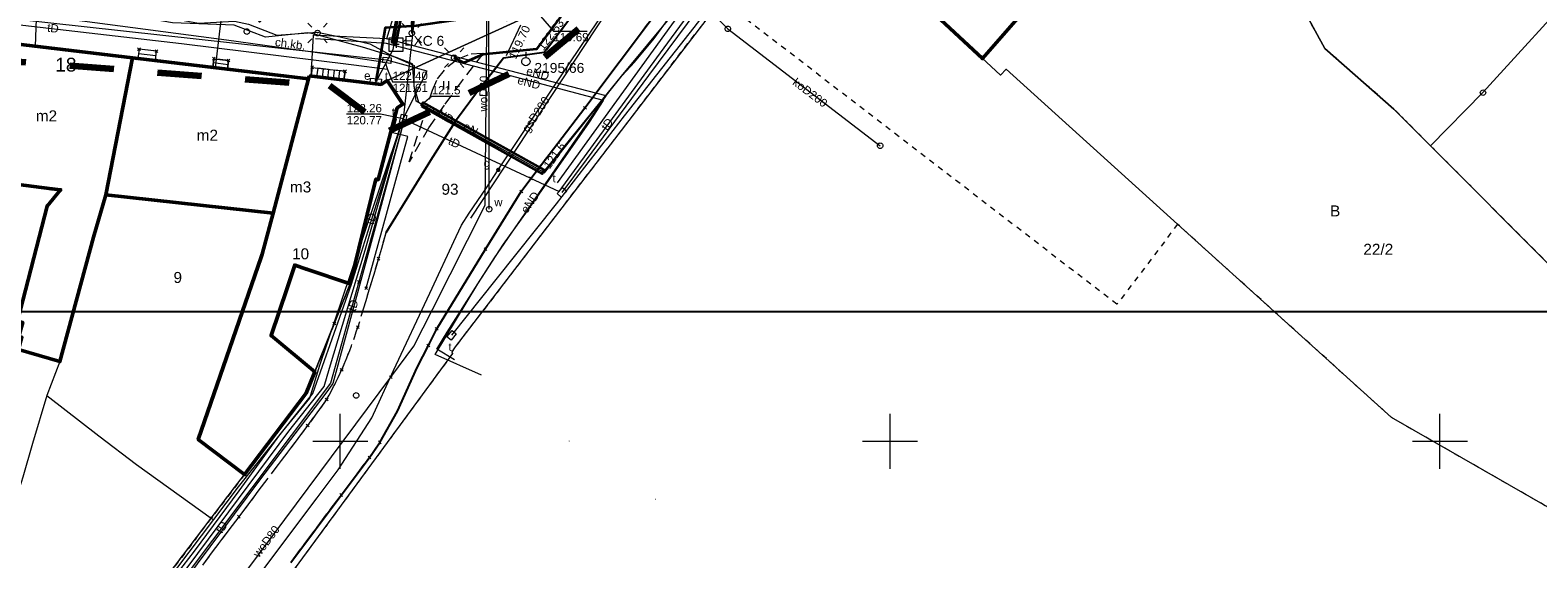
# Model space of a CAD drawing. Extents: x 6472695 to 6473494, y 5822279 to 5823456.
# Tile 9 of 51: x 6472872 to 6473009, y 5822539 to 5822587. Entities that reach past the tile are written whole.
import ezdxf
from ezdxf.enums import TextEntityAlignment as Align

# ---------------------------------------------------------------- set-up
doc = ezdxf.new("R2010")
doc.units = 0
for name, pattern in [('PRZER1-1', [1, 0.5, -0.5]), ('PRZER2-1', [1.5, 1, -0.5]), ('PRZER3-1', [2, 1.5, -0.5])]:
    doc.linetypes.add(name, pattern=pattern)
doc.layers.get('0').update_dxf_attribs({"linetype": 'CONTINUOUS'})
for name, color, linetype, lineweight in [('EGBO', 7, 'CONTINUOUS', 18), ('EGBS', 7, 'CONTINUOUS', 18), ('EGBU', 7, 'CONTINUOUS', 50), ('EGBU_O', 7, 'CONTINUOUS', 50), ('EGDE', 7, 'CONTINUOUS', 18), ('EGDE_O', 7, 'CONTINUOUS', 18), ('EGPG', 7, 'CONTINUOUS', 18), ('GEPADR_O', 7, 'CONTINUOUS', 18), ('GSPPPK', 7, 'CONTINUOUS', 18), ('GSPPPK_O', 7, 'CONTINUOUS', 18), ('GSPPRB', 7, 'CONTINUOUS', 18), ('GUPPRZ_O', 7, 'CONTINUOUS', 18), ('OSSP', 7, 'CONTINUOUS', 18), ('OSSP_O', 7, 'CONTINUOUS', 18), ('OTKC', 7, 'CONTINUOUS', 18), ('OTKC_O', 7, 'CONTINUOUS', 18), ('OTKJ', 7, 'CONTINUOUS', 18), ('OTKK', 7, 'CONTINUOUS', 25), ('OTRS', 7, 'CONTINUOUS', 13), ('OTRS_O', 7, 'CONTINUOUS', 13), ('OTZT', 7, 'CONTINUOUS', 18), ('Ramka sekcyjna', 7, 'CONTINUOUS', 18), ('SUEO', 7, 'CONTINUOUS', 18), ('SULO', 7, 'CONTINUOUS', 35), ('SUPW', 7, 'CONTINUOUS', 18), ('SUPW_O', 7, 'CONTINUOUS', 18)]:
    doc.layers.add(name, color=color, linetype=linetype, lineweight=lineweight)
for name, color, linetype, lineweight, true_color in [('EGUG', 7, 'CONTINUOUS', 18, 0x008000), ('EGUG_O', 7, 'CONTINUOUS', 18, 0x008000), ('SUEP', 1, 'CONTINUOUS', 18, 0xff0000), ('SUEP_O', 1, 'CONTINUOUS', 18, 0xff0000), ('SUES', 1, 'CONTINUOUS', 18, 0xff0000), ('SUES_O', 1, 'CONTINUOUS', 18, 0xff0000), ('SUGP', 7, 'CONTINUOUS', 18, 0xbfbf00), ('SUGP_O', 7, 'CONTINUOUS', 18, 0xbfbf00), ('SUGU', 7, 'CONTINUOUS', 18, 0xbfbf00), ('SUGU_O', 7, 'CONTINUOUS', 18, 0xbfbf00), ('SUKP', 7, 'CONTINUOUS', 18, 0x803300), ('SUKP_O', 7, 'CONTINUOUS', 18, 0x803300), ('SUTP', 7, 'CONTINUOUS', 18, 0xff9100), ('SUTP_O', 7, 'CONTINUOUS', 18, 0xff9100), ('SUWP', 5, 'CONTINUOUS', 18, 0x0000ff), ('SUWP_O', 5, 'CONTINUOUS', 18, 0x0000ff)]:
    doc.layers.add(name, color=color, linetype=linetype, lineweight=lineweight, true_color=true_color)
doc.styles.add('Arial', font='Arial')

# ---------------------------------------------------------------- blocks, each defined once
blk = doc.blocks.new('D_GSPPRB0')
at = {"color": 0, "lineweight": 18}
for points in [[(-0.12726, -0.12726), (0.12726, 0.12726)], [(-0.12726, 0.12726), (0.12726, -0.12726)]]:
    blk.add_lwpolyline(points, dxfattribs=at)
blk = doc.blocks.new('D_GEPPGD1_2')
blk.add_hatch(color=0).paths.add_polyline_path([(0, -0.045), (0.013906, -0.042798), (0.02645, -0.036406), (0.036406, -0.02645), (0.042798, -0.013906), (0.045, 0), (0.042798, 0.013906), (0.036406, 0.02645), (0.02645, 0.036406), (0.013906, 0.042798), (0, 0.045), (-0.013906, 0.042798), (-0.02645, 0.036406), (-0.036406, 0.02645), (-0.042798, 0.013906), (-0.045, 0), (-0.042798, -0.013906), (-0.036406, -0.02645), (-0.02645, -0.036406), (-0.013906, -0.042798)])
blk = doc.blocks.new('D_GUPIWZ1_3')
at = {"color": 0}
blk.add_lwpolyline([(0.375, -0.25), (-0.375, -0.25), (-0.375, 0.25), (0.375, 0.25)], close=True, dxfattribs=at)
blk = doc.blocks.new('D_GUPIWZ1_1')
at = {"color": 0}
blk.add_lwpolyline([(0, 0.25), (0.064705, 0.241481), (0.125, 0.216506), (0.176777, 0.176777), (0.216506, 0.125), (0.241481, 0.064705), (0.25, 0), (0.241481, -0.064705), (0.216506, -0.125), (0.176777, -0.176777), (0.125, -0.216506), (0.064705, -0.241481), (0, -0.25), (-0.064705, -0.241481), (-0.125, -0.216506), (-0.176777, -0.176777), (-0.216506, -0.125), (-0.241481, -0.064705), (-0.25, 0), (-0.241481, 0.064705), (-0.216506, 0.125), (-0.176777, 0.176777), (-0.125, 0.216506), (-0.064705, 0.241481)], close=True, dxfattribs=at)
blk = doc.blocks.new('D_GUPESE1')
at = {"color": 0}
blk.add_lwpolyline([(-0.5, -0.25), (-0.5, 0.25), (0.5, 0.25), (0.5, -0.25)], close=True, dxfattribs=at)
blk = doc.blocks.new('D_GSPSSP1')
at = {"color": 0}
blk.add_lwpolyline([(0.625, 0.625), (0.625, -0.625), (-0.625, -0.625), (-0.625, 0.625)], close=True, dxfattribs=at)
for points in [[(0.3, 0), (-0.3, 0)], [(0, 0.3), (0, -0.3)]]:
    blk.add_lwpolyline(points, dxfattribs=at)
blk = doc.blocks.new('D_GEPPGD1_1')
at = {"color": 0}
blk.add_lwpolyline([(0, 0.25), (0.077254, 0.237764), (0.146946, 0.202254), (0.202254, 0.146946), (0.237764, 0.077254), (0.25, 0), (0.237764, -0.077254), (0.202254, -0.146946), (0.146946, -0.202254), (0.077254, -0.237764), (0, -0.25), (-0.077254, -0.237764), (-0.146946, -0.202254), (-0.202254, -0.146946), (-0.237764, -0.077254), (-0.25, 0), (-0.237764, 0.077254), (-0.202254, 0.146946), (-0.146946, 0.202254), (-0.077254, 0.237764)], close=True, dxfattribs=at)
blk = doc.blocks.new('D_GSPPPK1')
at = {"color": 0}
blk.add_lwpolyline([(0, 0.375), (0.115881, 0.356646), (0.220419, 0.303381), (0.303381, 0.220419), (0.356646, 0.115881), (0.375, 0), (0.356646, -0.115881), (0.303381, -0.220419), (0.220419, -0.303381), (0.115881, -0.356646), (0, -0.375), (-0.115881, -0.356646), (-0.220419, -0.303381), (-0.303381, -0.220419), (-0.356646, -0.115881), (-0.375, 0), (-0.356646, 0.115881), (-0.303381, 0.220419), (-0.220419, 0.303381), (-0.115881, 0.356646)], close=True, dxfattribs=at)
blk.add_lwpolyline([(0, 0.875), (0, 0.375)], dxfattribs=at)
blk = doc.blocks.new('D_GUPGUT1')
blk.add_hatch(color=0).paths.add_polyline_path([(-0.2, 0), (-0.193185, -0.051764), (-0.173205, -0.1), (-0.141421, -0.141421), (-0.1, -0.173205), (-0.051764, -0.193185), (0, -0.2), (0.051764, -0.193185), (0.1, -0.173205), (0.141421, -0.141421), (0.173205, -0.1), (0.193185, -0.051764), (0.2, 0), (0.193185, 0.051764), (0.173205, 0.1), (0.141421, 0.141421), (0.1, 0.173205), (0.051764, 0.193185), (0, 0.2), (-0.051764, 0.193185), (-0.1, 0.173205), (-0.141421, 0.141421), (-0.173205, 0.1), (-0.193185, 0.051764)])
blk = doc.blocks.new('D_GSPWPS1')
blk.add_hatch(color=0).paths.add_polyline_path([(-0.045, 0), (-0.043467, -0.011647), (-0.038971, -0.0225), (-0.03182, -0.03182), (-0.0225, -0.038971), (-0.011647, -0.043467), (0, -0.045), (0.011647, -0.043467), (0.0225, -0.038971), (0.03182, -0.03182), (0.038971, -0.0225), (0.043467, -0.011647), (0.045, 0), (0.043467, 0.011647), (0.038971, 0.0225), (0.03182, 0.03182), (0.0225, 0.038971), (0.011647, 0.043467), (0, 0.045), (-0.011647, 0.043467), (-0.0225, 0.038971), (-0.03182, 0.03182), (-0.038971, 0.0225), (-0.043467, 0.011647)])
blk = doc.blocks.new('D_GUPELA2')
blk.add_hatch(color=0).paths.add_polyline_path([(-0.001087, 0.044987), (0.011881, 0.043403), (0.021281, 0.03965), (0.030065, 0.033482), (0.038133, 0.023893), (0.043117, 0.012881), (0.044986, 0.001113), (0.044323, -0.007777), (0.040557, -0.019497), (0.033417, -0.030138), (0.024849, -0.037517), (0.013788, -0.042836), (0.002013, -0.044955), (-0.00982, -0.043916), (-0.020466, -0.040077), (-0.029541, -0.033946), (-0.036867, -0.025804), (-0.04187, -0.01649), (-0.04461, -0.005909), (-0.044532, 0.006476), (-0.041285, 0.017903), (-0.034764, 0.028574), (-0.024479, 0.03776), (-0.013449, 0.042943)])
at = {"color": 0}
for points in [[(-0.883883, 0.883883), (-0.53033, 0.53033)], [(0.883883, 0.883883), (0.53033, 0.53033)], [(-0.883883, -0.883883), (-0.53033, -0.53033)], [(0.883883, -0.883883), (0.53033, -0.53033)]]:
    blk.add_lwpolyline(points, dxfattribs=at)
blk = doc.blocks.new('D_GUPELA1')
at = {"color": 0}
blk.add_lwpolyline([(0, 0.25), (0.064705, 0.241481), (0.125, 0.216506), (0.176777, 0.176777), (0.216506, 0.125), (0.241481, 0.064705), (0.25, 0), (0.241481, -0.064705), (0.216506, -0.125), (0.176777, -0.176777), (0.125, -0.216506), (0.064705, -0.241481), (0, -0.25), (-0.064705, -0.241481), (-0.125, -0.216506), (-0.176777, -0.176777), (-0.216506, -0.125), (-0.241481, -0.064705), (-0.25, 0), (-0.241481, 0.064705), (-0.216506, 0.125), (-0.176777, 0.176777), (-0.125, 0.216506), (-0.064705, 0.241481)], close=True, dxfattribs=at)
blk = doc.blocks.new('D_GEPIPP1')
at = {"color": 0}
blk.add_lwpolyline([(0, 0.25), (0.064705, 0.241481), (0.125, 0.216506), (0.176777, 0.176777), (0.216506, 0.125), (0.241481, 0.064705), (0.25, 0), (0.241481, -0.064705), (0.216506, -0.125), (0.176777, -0.176777), (0.125, -0.216506), (0.064705, -0.241481), (0, -0.25), (-0.064705, -0.241481), (-0.125, -0.216506), (-0.176777, -0.176777), (-0.216506, -0.125), (-0.241481, -0.064705), (-0.25, 0), (-0.241481, 0.064705), (-0.216506, 0.125), (-0.176777, 0.176777), (-0.125, 0.216506), (-0.064705, 0.241481)], close=True, dxfattribs=at)
blk = doc.blocks.new('D_GSSUTR1')
at = {"color": 0}
for points in [[(-0.25666, 0.36165), (-0.25666, -0.38835)], [(0.24334, -0.38835), (0.24334, 0.36165)]]:
    blk.add_lwpolyline(points, dxfattribs=at)

msp = doc.modelspace()

# ---------------------------------------------------------------- linework, layer by layer
at = {"color": 255}
msp.add_lwpolyline([(6472822.06, 5822771.79), (6473122.06, 5822771.79), (6473122.06, 5822561.79), (6472822.06, 5822561.79)], close=True, dxfattribs=at)
at = {"linetype": 'PRZER1-1', "lineweight": 211, "ltscale": 8, "elevation": 10.04}
msp.add_lwpolyline([(6472867.43, 5822584.77), (6472899.01, 5822582.35), (6472904.49, 5822578.25), (6472918.6, 5822584.95), (6472931.95, 5822596.05), (6472961.42, 5822608.31), (6472985.73, 5822620.31), (6472990.01, 5822623.14), (6472991.05, 5822621.84), (6473001.37, 5822628.82), (6473000.68, 5822630.2), (6473029.76, 5822649.44)], dxfattribs=at)
at = {"layer": 'EGBS', "linetype": 'Continuous', "lineweight": 18, "elevation": 10.18}
for points in [[(6472883.19, 5822584.62), (6472883.29, 5822585.47), (6472881.7, 5822585.66), (6472881.59, 5822584.81)], [(6472888.5, 5822584.79), (6472889.84, 5822584.63), (6472889.74, 5822583.84), (6472888.4, 5822584)], [(6472897.36, 5822583.2), (6472897.45, 5822584), (6472900.43, 5822583.64), (6472900.33, 5822582.85)]]:
    msp.add_lwpolyline(points, close=True, dxfattribs=at)
for points in [[(6472883.24, 5822585.04), (6472881.64, 5822585.23)], [(6472889.79, 5822584.24), (6472888.45, 5822584.4)], [(6472897.95, 5822583.94), (6472897.85, 5822583.14)], [(6472898.44, 5822583.88), (6472898.35, 5822583.08)], [(6472898.94, 5822583.82), (6472898.84, 5822583.02)], [(6472899.43, 5822583.76), (6472899.34, 5822582.97)], [(6472899.93, 5822583.7), (6472899.84, 5822582.91)]]:
    msp.add_lwpolyline(points, dxfattribs=at)
at = {"layer": 'EGBU', "linetype": 'Continuous', "lineweight": 50}
for points in [[(6472942.48, 5822600.29), (6472965.78, 5822614.27), (6472969.66, 5822607.95), (6472972.75, 5822602.72), (6472970.32, 5822601.22), (6472971.41, 5822599.41), (6472968.8, 5822597.85), (6472967.72, 5822599.66), (6472956.36, 5822592.97), (6472955.61, 5822592.53), (6472956.33, 5822591.41), (6472956.84, 5822591.64), (6472958.37, 5822591.23), (6472961.59, 5822588.43), (6472958.41, 5822584.8), (6472952.04, 5822590.73)], [(6472863.57, 5822586.95), (6472881.1, 5822584.87), (6472878.69, 5822572.4), (6472877.56, 5822568.56), (6472874.5, 5822557.26), (6472870.73, 5822558.36), (6472871.05, 5822559.46), (6472870.76, 5822559.54), (6472871.13, 5822560.81), (6472870.64, 5822560.93), (6472873.35, 5822571.38), (6472874.56, 5822572.86), (6472873.77, 5822572.96), (6472866.25, 5822573.92), (6472865.26, 5822572.99), (6472868.1, 5822570.94), (6472866.6, 5822557.27), (6472859.94, 5822558.18)], [(6472881.1, 5822584.87), (6472897.12, 5822582.96), (6472893.89, 5822570.74), (6472878.69, 5822572.4)], [(6472897.16, 5822583.23), (6472903.71, 5822582.45), (6472904.25, 5822582.8), (6472905.69, 5822580.65), (6472905.17, 5822580.32), (6472903.45, 5822573.78), (6472903.24, 5822573.84), (6472900.9, 5822564.31), (6472896.93, 5822565.66), (6472895.88, 5822566.02), (6472895.17, 5822563.93), (6472893.71, 5822559.63), (6472897.68, 5822556.31), (6472896.9, 5822554.37), (6472891.29, 5822546.98), (6472887.09, 5822550.16), (6472892.81, 5822566.75), (6472892.91, 5822567.03), (6472893.89, 5822570.74), (6472897.12, 5822582.96)]]:
    msp.add_lwpolyline(points, close=True, dxfattribs=at)
at = {"layer": 'EGDE', "linetype": 'Continuous', "lineweight": 18}
for points in [[(6472994.68, 5822631.24), (6473000.96, 5822619.64), (6473009.69, 5822608.11), (6473019.37, 5822598.14), (6473013.14, 5822591.87), (6473003.92, 5822581.7), (6472999.14, 5822576.88), (6472995.82, 5822580.21), (6472989.53, 5822585.72), (6472987.77, 5822588.92), (6472982.78, 5822595.16), (6472980.21, 5822598.39), (6472968.75, 5822616.05), (6472973.83, 5822619.1), (6472973.91, 5822618.98)], [(6472942.48, 5822600.29), (6472968.75, 5822616.05), (6472980.21, 5822598.39), (6472982.78, 5822595.16), (6472987.77, 5822588.92), (6472989.53, 5822585.72), (6472995.82, 5822580.21), (6472999.14, 5822576.88), (6473010.1, 5822565.91), (6473029.79, 5822546.2), (6473046.32, 5822529.58), (6473037.62, 5822518.36), (6473034.68, 5822516.97), (6473012.39, 5822537.24), (6473014.78, 5822541.17), (6472995.61, 5822552.16), (6472976.15, 5822569.74), (6472972.32, 5822573.21), (6472960.56, 5822583.83), (6472960.04, 5822583.28), (6472952.04, 5822590.73)], [(6472847.49, 5822472.19), (6472838.69, 5822476.96), (6472858.08, 5822503.15), (6472861.93, 5822508.2), (6472870.24, 5822519.28), (6472888.27, 5822543.02), (6472891.29, 5822546.98), (6472896.9, 5822554.37), (6472900.9, 5822564.31), (6472903.24, 5822573.84), (6472903.45, 5822573.78), (6472905.17, 5822580.32), (6472905.69, 5822580.65), (6472904.25, 5822582.8), (6472942.48, 5822600.29), (6472934.63, 5822590.14), (6472910.45, 5822558.58), (6472910.15, 5822558.14), (6472910.21, 5822557.99), (6472886.12, 5822525.17)], [(6472881.1, 5822584.87), (6472878.69, 5822572.4), (6472877.56, 5822568.56), (6472874.5, 5822557.26), (6472873.31, 5822554.18), (6472872.02, 5822549.81), (6472871.12, 5822546.76), (6472870.83, 5822545.79), (6472866.93, 5822540.17), (6472854.97, 5822539.92), (6472846.46, 5822541.67), (6472848.84, 5822558.74), (6472853.95, 5822558.75), (6472854, 5822558.99), (6472859.94, 5822558.18), (6472863.57, 5822586.95)], [(6472881.1, 5822584.87), (6472878.69, 5822572.4), (6472877.56, 5822568.56), (6472874.5, 5822557.26), (6472873.31, 5822554.18), (6472878.04, 5822550.5), (6472881.48, 5822547.9), (6472888.27, 5822543.02), (6472891.29, 5822546.98), (6472887.09, 5822550.16), (6472892.91, 5822567.03), (6472897.12, 5822582.96)], [(6472897.12, 5822582.96), (6472897.16, 5822583.23), (6472903.71, 5822582.45), (6472904.25, 5822582.8), (6472905.69, 5822580.65), (6472905.17, 5822580.32), (6472903.45, 5822573.78), (6472903.24, 5822573.84), (6472900.9, 5822564.31), (6472896.9, 5822554.37), (6472891.29, 5822546.98), (6472887.09, 5822550.16), (6472892.91, 5822567.03)]]:
    msp.add_lwpolyline(points, close=True, dxfattribs=at)
msp.add_lwpolyline([(6472942.48, 5822600.29), (6472904.25, 5822582.8), (6472903.71, 5822582.45), (6472897.16, 5822583.23), (6472897.12, 5822582.96), (6472881.1, 5822584.87), (6472863.57, 5822586.95)], dxfattribs=at)
at = {"layer": 'EGUG', "linetype": 'PRZER1-1', "lineweight": 18}
for points in [[(6473108.82, 5822608.08), (6473084.61, 5822634.23), (6473083.23, 5822635.73), (6473071.09, 5822649), (6473055.67, 5822666.2), (6473053.34, 5822666.7), (6473035.52, 5822656.15), (6473025.09, 5822649.74), (6473014.39, 5822643.35), (6473011.92, 5822641.83), (6472997.85, 5822633.19), (6472994.68, 5822631.24), (6472973.91, 5822618.98), (6472973.83, 5822619.1), (6472968.75, 5822616.05), (6472942.48, 5822600.29), (6472934.63, 5822590.14), (6472910.45, 5822558.58), (6472910.15, 5822558.14), (6472910.21, 5822557.99), (6472886.12, 5822525.17)], [(6473010.1, 5822565.91), (6472999.14, 5822576.88), (6472995.82, 5822580.21), (6472989.53, 5822585.72), (6472987.77, 5822588.92), (6472982.78, 5822595.16), (6472980.21, 5822598.39), (6472968.75, 5822616.05), (6472973.83, 5822619.1), (6472973.91, 5822618.98), (6472994.68, 5822631.24), (6473000.96, 5822619.64), (6473009.69, 5822608.11)], [(6472863.57, 5822586.95), (6472881.1, 5822584.87), (6472897.12, 5822582.96), (6472897.16, 5822583.23), (6472903.71, 5822582.45), (6472904.25, 5822582.8), (6472905.69, 5822580.65), (6472905.17, 5822580.32), (6472903.45, 5822573.78), (6472903.24, 5822573.84), (6472900.9, 5822564.31), (6472896.9, 5822554.37), (6472891.29, 5822546.98), (6472888.27, 5822543.02), (6472870.24, 5822519.28)], [(6472870.24, 5822519.28), (6472888.27, 5822543.02), (6472891.29, 5822546.98), (6472896.9, 5822554.37), (6472900.9, 5822564.31), (6472903.24, 5822573.84), (6472903.45, 5822573.78), (6472905.17, 5822580.32), (6472905.69, 5822580.65), (6472904.25, 5822582.8), (6472903.71, 5822582.45), (6472897.16, 5822583.23), (6472897.12, 5822582.96), (6472881.1, 5822584.87), (6472863.57, 5822586.95)]]:
    msp.add_lwpolyline(points, dxfattribs=at)
msp.add_lwpolyline([(6472942.48, 5822600.29), (6472968.75, 5822616.05), (6472980.21, 5822598.39), (6472982.78, 5822595.16), (6472987.77, 5822588.92), (6472989.53, 5822585.72), (6472995.82, 5822580.21), (6472999.14, 5822576.88), (6473010.1, 5822565.91), (6473029.79, 5822546.2), (6473046.32, 5822529.58), (6473037.62, 5822518.36), (6473035.86, 5822516.08), (6473028.42, 5822506.47), (6473023.36, 5822510.39), (6473032.61, 5822515.42), (6473034.68, 5822516.97), (6473012.39, 5822537.24), (6473014.78, 5822541.17), (6472995.61, 5822552.16), (6472976.15, 5822569.74), (6472970.63, 5822562.46), (6472934.63, 5822590.14)], close=True, dxfattribs=at)
at = {"layer": 'GUPPRZ_O', "linetype": 'Continuous', "lineweight": 13, "elevation": 10.8, "flags": 128}
for points in [[(6472918.21, 5822588.66), (6472919.38, 5822587.29), (6472922.46, 5822587.29)], [(6472915.13, 5822585.07), (6472916.43, 5822587.86)], [(6472904.28, 5822583.81), (6472904.76, 5822582.68), (6472907.84, 5822582.68)], [(6472907.45, 5822580.64), (6472908.31, 5822581.38), (6472910.83, 5822581.38)], [(6472905.72, 5822579.32), (6472903.66, 5822579.74), (6472900.58, 5822579.74)]]:
    msp.add_lwpolyline(points, dxfattribs=at)
at = {"layer": 'OTKC', "linetype": 'PRZER2-1', "lineweight": 18, "elevation": 10.18}
for points in [[(6472885.22, 5822606.38, -0.000024), (6472894.96, 5822608.1)], [(6472923.3, 5822591.62), (6472918.55, 5822585.34), (6472914.85, 5822584.83), (6472912.48, 5822581.82), (6472910.48, 5822579.12), (6472908.2, 5822575.53), (6472904.15, 5822568.97), (6472903.47, 5822566.61), (6472901.59, 5822560.39, -0.053651), (6472898.76, 5822553.8), (6472897.03, 5822551.45), (6472890.77, 5822543.15), (6472881.44, 5822530.76)]]:
    msp.add_lwpolyline(points, format="xyb", dxfattribs=at)
msp.add_lwpolyline([(6472871.47, 5822520.9), (6472888.27, 5822543.02), (6472891.29, 5822546.98), (6472896.9, 5822554.37), (6472897.68, 5822556.31), (6472899.46, 5822560.71), (6472900.9, 5822564.31), (6472903.24, 5822573.84), (6472903.48, 5822573.76), (6472905.17, 5822580.32), (6472905.69, 5822580.65), (6472904.25, 5822582.8), (6472903.73, 5822582.47), (6472900.33, 5822582.85), (6472900.43, 5822583.64), (6472897.45, 5822584), (6472897.36, 5822583.2), (6472897.16, 5822583.23), (6472897.12, 5822582.96), (6472889.74, 5822583.84), (6472889.84, 5822584.63), (6472888.5, 5822584.79), (6472888.4, 5822584), (6472883.19, 5822584.62), (6472883.29, 5822585.47), (6472881.7, 5822585.66), (6472881.59, 5822584.81), (6472881.1, 5822584.87), (6472863.57, 5822586.95)], dxfattribs=at)
msp.add_lwpolyline([(6472913.01, 5822585.29), (6472910.99, 5822582.68), (6472909.44, 5822580.56), (6472908.02, 5822578.48), (6472906.26, 5822575.41), (6472908.39, 5822581.93), (6472908.85, 5822582.97), (6472909.78, 5822584.08), (6472910.71, 5822584.77), (6472911.9, 5822585.23)], close=True, dxfattribs=at)
at = {"layer": 'OTKJ', "linetype": 'PRZER3-1', "lineweight": 18, "elevation": 10.18}
for points in [[(6472895.49, 5822539), (6472900.08, 5822545.12), (6472902.65, 5822548.53), (6472903.6, 5822549.91), (6472905.19, 5822552.75), (6472907, 5822556.72), (6472908.01, 5822558.71), (6472908.77, 5822560.23), (6472913.2, 5822567.47), (6472916.46, 5822572.71), (6472917.34, 5822573.91), (6472922.25, 5822580.32), (6472928.66, 5822588.86), (6472935.93, 5822598.32)], [(6472923.3, 5822591.62), (6472918.55, 5822585.34), (6472914.85, 5822584.83), (6472912.48, 5822581.82), (6472910.48, 5822579.12), (6472908.2, 5822575.53), (6472904.15, 5822568.97)]]:
    msp.add_lwpolyline(points, dxfattribs=at)
msp.add_lwpolyline([(6472904.15, 5822568.97), (6472903.47, 5822566.61), (6472901.59, 5822560.39, -0.053651), (6472898.76, 5822553.8), (6472897.03, 5822551.45), (6472890.77, 5822543.15), (6472881.44, 5822530.76)], format="xyb", dxfattribs=at)
at = {"layer": 'OTKK', "linetype": 'Continuous', "lineweight": 25, "elevation": 10.18}
msp.add_lwpolyline([(6472895.49, 5822539), (6472900.08, 5822545.12), (6472902.65, 5822548.53), (6472903.6, 5822549.91), (6472905.19, 5822552.75), (6472907, 5822556.72), (6472908.01, 5822558.71), (6472908.77, 5822560.23), (6472913.2, 5822567.47), (6472916.46, 5822572.71), (6472917.34, 5822573.91), (6472922.25, 5822580.32), (6472928.66, 5822588.86), (6472935.93, 5822598.32, -0.017534), (6472937.6, 5822600.44, -0.10701), (6472942.42, 5822604.58), (6472949.51, 5822608.79), (6472958.65, 5822614.29), (6472962.44, 5822616.49), (6472982.29, 5822628.33), (6472995.1, 5822635.94), (6473013.39, 5822646.9)], format="xyb", dxfattribs=at)
msp.add_lwpolyline([(6472923.3, 5822591.62), (6472918.55, 5822585.34), (6472914.85, 5822584.83), (6472912.48, 5822581.82), (6472910.48, 5822579.12), (6472908.2, 5822575.53), (6472904.15, 5822568.97)], dxfattribs=at)
at = {"layer": 'OTZT', "linetype": 'PRZER2-1', "lineweight": 18, "elevation": 10.1}
msp.add_lwpolyline([(6472906.26, 5822575.41), (6472908.39, 5822581.93), (6472908.85, 5822582.97), (6472909.78, 5822584.08), (6472910.71, 5822584.77), (6472911.9, 5822585.23), (6472913.01, 5822585.29), (6472910.99, 5822582.68), (6472909.44, 5822580.56), (6472908.02, 5822578.48)], close=True, dxfattribs=at)
at = {"layer": 'Ramka sekcyjna', "linetype": 'Continuous', "lineweight": 18, "elevation": 100, "flags": 128}
for points in [[(6472900, 5822547.5), (6472900, 5822552.5)], [(6472950, 5822547.5), (6472950, 5822552.5)], [(6473000, 5822547.5), (6473000, 5822552.5)], [(6472902.5, 5822550), (6472897.5, 5822550)], [(6472952.5, 5822550), (6472947.5, 5822550)], [(6473002.5, 5822550), (6472997.5, 5822550)]]:
    msp.add_lwpolyline(points, dxfattribs=at)
at = {"layer": 'SUEP', "linetype": 'Continuous', "lineweight": 18, "elevation": 10.14}
for points in [[(6472972.16, 5822636.69), (6472960.82, 5822631.7), (6472939.64, 5822622.93), (6472913.33, 5822613.9), (6472914.8, 5822602.63), (6472916.84, 5822598.35), (6472914.18, 5822597.68), (6472907.35, 5822596.95), (6472904.19, 5822586.58)], [(6472994.87, 5822631.67), (6472993.81, 5822632.01), (6472992.71, 5822631.57), (6472991.81, 5822631.57), (6472979.3, 5822623.93), (6472977.96, 5822623.45), (6472975.34, 5822622.55), (6472972.11, 5822621), (6472962.35, 5822614.97), (6472958.42, 5822612.52), (6472956.35, 5822610.56), (6472951.35, 5822608.32), (6472950.21, 5822607.94), (6472949.83, 5822606.97), (6472944.76, 5822603.9), (6472941.77, 5822602.04), (6472940.32, 5822601.52), (6472935.01, 5822594.67), (6472933.22, 5822593.36), (6472932.41, 5822592.88), (6472932.08, 5822591.46), (6472930.32, 5822588.97), (6472925.53, 5822583.19), (6472918.34, 5822574.32)], [(6472918.34, 5822574.32), (6472906.91, 5822580.94), (6472906.73, 5822582.38), (6472906.58, 5822584.32), (6472905.07, 5822584.91), (6472902.02, 5822585.83), (6472897.54, 5822587.05), (6472897.06, 5822587.15), (6472893.21, 5822586.76), (6472890.34, 5822587.84), (6472884.74, 5822588.05), (6472878.62, 5822589.11), (6472877.24, 5822589.27), (6472863.41, 5822591.07), (6472858.05, 5822591.8), (6472840.2, 5822593.5), (6472835.19, 5822593.83), (6472832.24, 5822594.02), (6472824.33, 5822594.94), (6472816.75, 5822595.72), (6472811.46, 5822596.15), (6472801.04, 5822597.3), (6472790.22, 5822598.54)], [(6472909.13, 5822597.52), (6472906.88, 5822596.9), (6472905.71, 5822591.29), (6472904.77, 5822585.59), (6472903.15, 5822582.51)], [(6472906.79, 5822594.17), (6472906.55, 5822594.85), (6472903.16, 5822595.14), (6472898.92, 5822594.88), (6472895.03, 5822593.56), (6472894.96, 5822592.88), (6472895.03, 5822593.56), (6472892.8, 5822593.5), (6472890.27, 5822590.46), (6472890.72, 5822590.13), (6472890.33, 5822589.77), (6472892.83, 5822588.51), (6472892.66, 5822588.18), (6472892.83, 5822588.51), (6472902.04, 5822592.34), (6472902.04, 5822592.94), (6472902.04, 5822592.34), (6472906.62, 5822591.08), (6472906.52, 5822587.73), (6472904.08, 5822587.6), (6472903.23, 5822582.72)], [(6472918.46, 5822593.28), (6472918.13, 5822592.6), (6472916.63, 5822590.06), (6472914.92, 5822588.96), (6472906.52, 5822587.73), (6472904.08, 5822587.6), (6472903.23, 5822582.72)], [(6472903.23, 5822582.72), (6472904.08, 5822587.6), (6472906.52, 5822587.73), (6472906.51, 5822587.1), (6472906.52, 5822587.73), (6472914.92, 5822588.96), (6472915.16, 5822588.28), (6472914.92, 5822588.96), (6472916.63, 5822590.06), (6472918.13, 5822592.6), (6472919.96, 5822591.8), (6472920.69, 5822591.48), (6472920.41, 5822589.07), (6472920.11, 5822588.72), (6472917.83, 5822585.64), (6472912.95, 5822585.18), (6472911.23, 5822584.4), (6472910.36, 5822584.88)], [(6472863.91, 5822590.98), (6472875.85, 5822589.37), (6472877.51, 5822589.78), (6472877.76, 5822589.73), (6472887.12, 5822588.03), (6472890.37, 5822588.2), (6472891.64, 5822587.94), (6472894.24, 5822586.93), (6472897.9, 5822587.2)], [(6472904.65, 5822585.09), (6472906.73, 5822584.17), (6472906.7, 5822582.3), (6472907.1, 5822580.83), (6472907.45, 5822580.63), (6472918.46, 5822574.49), (6472918.58, 5822574.42), (6472925.64, 5822583.25), (6472926.77, 5822584.46), (6472928.55, 5822586.63), (6472932.34, 5822591.91)], [(6472897.53, 5822586.93), (6472897.31, 5822583.21)], [(6472904.19, 5822586.58), (6472897.53, 5822586.93)], [(6472897.9, 5822587.2), (6472900, 5822586.79), (6472902.69, 5822586.14), (6472904.65, 5822585.09)], [(6472910.4, 5822557.4), (6472908.77, 5822558.37), (6472909.72, 5822559.94), (6472912.5, 5822564.32), (6472914.85, 5822567.92), (6472917.03, 5822570.97), (6472922.66, 5822579.03), (6472923.93, 5822581), (6472915.01, 5822583.34), (6472904.21, 5822586.17), (6472897.74, 5822586.58)], [(6472912.83, 5822556.01), (6472908.64, 5822557.9), (6472912.5, 5822564.32), (6472914.03, 5822566.67), (6472924.18, 5822581.4), (6472904.19, 5822586.58)], [(6472902.35, 5822563.92), (6472906.13, 5822577.71), (6472904.78, 5822578.06), (6472905.11, 5822579.31), (6472904.92, 5822579.36)]]:
    msp.add_lwpolyline(points, dxfattribs=at)
at = {"layer": 'SUGP', "linetype": 'Continuous', "lineweight": 18, "elevation": 10.14}
for points in [[(6472911.87, 5822570.3), (6472922.3, 5822586.08), (6472926.19, 5822592), (6472925.9, 5822597.94), (6472925.26, 5822606.06), (6472922.56, 5822615.39)], [(6472889.84, 5822534.12), (6472895.97, 5822542.3), (6472897.9, 5822544.87), (6472899.8, 5822547.4), (6472902.86, 5822552.15), (6472904.85, 5822556.43), (6472908.13, 5822563.48), (6472910.53, 5822568.62), (6472911.01, 5822569.66), (6472911.73, 5822570.74), (6472913.29, 5822573.06), (6472914.37, 5822574.68), (6472916.4, 5822577.71), (6472920.88, 5822584.4), (6472926.02, 5822592.08)]]:
    msp.add_lwpolyline(points, dxfattribs=at)
at = {"layer": 'SUKP', "linetype": 'Continuous', "lineweight": 18, "elevation": 10.14}
msp.add_lwpolyline([(6472927.24, 5822595.67), (6472935.24, 5822587.5), (6472949.1, 5822576.88)], dxfattribs=at)
at = {"layer": 'SULO', "linetype": 'Continuous', "lineweight": 35, "elevation": 10.12}
for points in [[(6472905.07, 5822586.21), (6472907.17, 5822596.9), (6472906.78, 5822596.97), (6472904.68, 5822586.29)], [(6472907.35, 5822580.46), (6472918.36, 5822574.32), (6472918.55, 5822574.67), (6472907.55, 5822580.81)]]:
    msp.add_lwpolyline(points, close=True, dxfattribs=at)
for points in [[(6472906.79, 5822594.17), (6472906.55, 5822594.85), (6472903.16, 5822595.14), (6472898.92, 5822594.88), (6472895.03, 5822593.56), (6472894.96, 5822592.88), (6472895.03, 5822593.56), (6472892.8, 5822593.5), (6472890.27, 5822590.46), (6472890.72, 5822590.13), (6472890.33, 5822589.77), (6472892.83, 5822588.51), (6472892.66, 5822588.18), (6472892.83, 5822588.51), (6472902.04, 5822592.34), (6472902.04, 5822592.94), (6472902.04, 5822592.34), (6472906.62, 5822591.08), (6472906.52, 5822587.73), (6472904.08, 5822587.6), (6472903.23, 5822582.72)], [(6472906.52, 5822587.73), (6472914.92, 5822588.96), (6472915.16, 5822588.28), (6472914.92, 5822588.96), (6472916.63, 5822590.06), (6472918.13, 5822592.6), (6472919.96, 5822591.8), (6472920.69, 5822591.48), (6472920.41, 5822589.07), (6472920.11, 5822588.72), (6472917.83, 5822585.64), (6472912.95, 5822585.18), (6472911.23, 5822584.4), (6472910.36, 5822584.88)]]:
    msp.add_lwpolyline(points, dxfattribs=at)
at = {"layer": 'SUTP', "linetype": 'Continuous', "lineweight": 18, "elevation": 10.14}
for points in [[(6472919.74, 5822573.49), (6472939.91, 5822601.38), (6472960.25, 5822613.47), (6472979.42, 5822625.46), (6472975.18, 5822636.25), (6472974.57, 5822639)], [(6472983.05, 5822624.99), (6472967.4, 5822615.6), (6472959.9, 5822611.12), (6472948.98, 5822605.13), (6472942.43, 5822601.27), (6472937.62, 5822594.76), (6472932.14, 5822587.63), (6472925.82, 5822579.58), (6472919.62, 5822571.58), (6472914.15, 5822564.71), (6472910.12, 5822559.64)], [(6472909.59, 5822614.48), (6472905.72, 5822579.32)], [(6472919.9, 5822572.7), (6472928.78, 5822584.87), (6472935.3, 5822593.78), (6472940.29, 5822600.29)], [(6472940.29, 5822600.29), (6472934.18, 5822591.57), (6472928.04, 5822583.25), (6472922.35, 5822575.6), (6472920.15, 5822572.63)], [(6472810.53, 5822594.33), (6472812.13, 5822594.99), (6472814.25, 5822595.07), (6472827.05, 5822593.73), (6472845.92, 5822591.91), (6472866.84, 5822589.37), (6472876.53, 5822588.22), (6472889.64, 5822586.5), (6472901.21, 5822584.91), (6472904.08, 5822584.46), (6472904.28, 5822583.81)], [(6472905.72, 5822579.32), (6472907.9, 5822583.64), (6472904.24, 5822584.65), (6472821.9, 5822593.75)], [(6472904.28, 5822583.81), (6472900.99, 5822584.22), (6472885.55, 5822586.13), (6472862.18, 5822588.84), (6472845.26, 5822590.88), (6472822.56, 5822593.65), (6472822.39, 5822592.08)], [(6472844.28, 5822482.51), (6472848.16, 5822488.01), (6472853.83, 5822495.5), (6472858.08, 5822501.46), (6472864.43, 5822509.71), (6472869.68, 5822516.71), (6472874.39, 5822522.88), (6472881.32, 5822532.34), (6472886.17, 5822538.61), (6472895.31, 5822550.93), (6472898.52, 5822555), (6472899.02, 5822556.65), (6472902.27, 5822567.38), (6472904.98, 5822576.95), (6472905.72, 5822579.32)], [(6472844.28, 5822482.51), (6472847.22, 5822487.69), (6472851.38, 5822493.33), (6472858.29, 5822502.52), (6472866.96, 5822513.8), (6472870.46, 5822518.48), (6472876.14, 5822525.97), (6472879.78, 5822530.94), (6472883.64, 5822536.01), (6472886.74, 5822540.03), (6472890.81, 5822545.5), (6472894.49, 5822550.58), (6472897.23, 5822553.93), (6472898.13, 5822556.94), (6472905.72, 5822579.32)], [(6472905.72, 5822579.32), (6472905.61, 5822578.45), (6472903.17, 5822569.42), (6472899.31, 5822555.25), (6472898.68, 5822554.37), (6472892.65, 5822546.46), (6472885.84, 5822537.33), (6472882.42, 5822532.94), (6472876.61, 5822525.17), (6472870.43, 5822516.95), (6472863.61, 5822508.03), (6472858.94, 5822501.61), (6472854.23, 5822495.47), (6472849.55, 5822489.29), (6472844.28, 5822482.51)], [(6472872.05, 5822520.89), (6472880.74, 5822532.63), (6472890.73, 5822545.88), (6472897.51, 5822554.34), (6472901.03, 5822564.29), (6472905.72, 5822579.32)], [(6472905.72, 5822579.32), (6472905.61, 5822578.45), (6472901.7, 5822564.49), (6472899.12, 5822555.3), (6472874.07, 5822521.98)], [(6472905.72, 5822579.32), (6472919.9, 5822572.7)]]:
    msp.add_lwpolyline(points, dxfattribs=at)
at = {"layer": 'SUWP', "linetype": 'Continuous', "lineweight": 18, "elevation": 10.14}
for points in [[(6472891.11, 5822604.88), (6472888.61, 5822583.97)], [(6472872.93, 5822604.24), (6472872.26, 5822585.92)], [(6472913.54, 5822571.1), (6472913.52, 5822592.43)], [(6472840.18, 5822469.17), (6472843.43, 5822473.3), (6472849.38, 5822481.25), (6472854.46, 5822487.98), (6472854.95, 5822488.74), (6472864.58, 5822501.86), (6472873.25, 5822513.43), (6472882.53, 5822525.75), (6472890.63, 5822537.08), (6472904.6, 5822555.84), (6472906.69, 5822558.66), (6472908.38, 5822562), (6472913.18, 5822571.46), (6472913.35, 5822590.68)]]:
    msp.add_lwpolyline(points, dxfattribs=at)

# ---------------------------------------------------------------- block references
at = {"layer": 'EGBO', "linetype": 'Continuous', "lineweight": 18}
msp.add_blockref('D_GEPIPP1', (6472891.51, 5822587.25, 10.2), dxfattribs=at)
at = {"layer": 'EGPG', "linetype": 'Continuous', "lineweight": 18}
for name, p in [('D_GEPPGD1_2', (6472989.53, 5822585.72)), ('D_GEPPGD1_2', (6472881.1, 5822584.87)), ('D_GEPPGD1_2', (6472897.12, 5822582.96)), ('D_GEPPGD1_2', (6472897.16, 5822583.23)), ('D_GEPPGD1_2', (6472904.25, 5822582.8)), ('D_GEPPGD1_2', (6472960.04, 5822583.28)), ('D_GEPPGD1_2', (6472960.56, 5822583.83)), ('D_GEPPGD1_2', (6472903.71, 5822582.45)), ('D_GEPPGD1_1', (6473003.92, 5822581.7)), ('D_GEPPGD1_2', (6472905.17, 5822580.32)), ('D_GEPPGD1_2', (6472905.69, 5822580.65)), ('D_GEPPGD1_2', (6472995.82, 5822580.21)), ('D_GEPPGD1_2', (6472999.14, 5822576.88)), ('D_GEPPGD1_2', (6472903.24, 5822573.84)), ('D_GEPPGD1_2', (6472903.45, 5822573.78)), ('D_GEPPGD1_2', (6472972.32, 5822573.21)), ('D_GEPPGD1_2', (6472878.69, 5822572.4)), ('D_GEPPGD1_2', (6472976.15, 5822569.74)), ('D_GEPPGD1_2', (6472877.56, 5822568.56)), ('D_GEPPGD1_2', (6472892.91, 5822567.03)), ('D_GEPPGD1_2', (6472900.9, 5822564.31)), ('D_GEPPGD1_2', (6472970.63, 5822562.46)), ('D_GEPPGD1_2', (6472910.15, 5822558.14)), ('D_GEPPGD1_2', (6472910.21, 5822557.99)), ('D_GEPPGD1_2', (6472910.45, 5822558.58)), ('D_GEPPGD1_2', (6472874.5, 5822557.26)), ('D_GEPPGD1_2', (6472873.31, 5822554.18)), ('D_GEPPGD1_2', (6472896.9, 5822554.37)), ('D_GEPPGD1_2', (6472995.61, 5822552.16)), ('D_GEPPGD1_2', (6472872.02, 5822549.81)), ('D_GEPPGD1_2', (6472878.04, 5822550.5)), ('D_GEPPGD1_2', (6472887.09, 5822550.16)), ('D_GEPPGD1_2', (6472920.81, 5822550.03)), ('D_GEPPGD1_2', (6472881.48, 5822547.9)), ('D_GEPPGD1_2', (6472891.29, 5822546.98)), ('D_GEPPGD1_2', (6472928.66, 5822544.75)), ('D_GEPPGD1_2', (6472888.27, 5822543.02))]:
    msp.add_blockref(name, p, dxfattribs=at)
at = {"layer": 'GSPPPK', "linetype": 'Continuous', "lineweight": 18}
msp.add_blockref('D_GSPPPK1', (6472916.88, 5822584.52, 10.36), dxfattribs=at)
at = {"layer": 'GSPPRB', "linetype": 'Continuous', "lineweight": 18}
for p in [(6472881.7, 5822585.66, 10.28), (6472883.29, 5822585.47, 10.28), (6472881.59, 5822584.81, 10.28), (6472883.19, 5822584.62, 10.28), (6472888.4, 5822584, 10.28), (6472888.5, 5822584.79, 10.28), (6472889.84, 5822584.63, 10.28), (6472897.45, 5822584, 10.28), (6472958.41, 5822584.8, 10.28), (6472889.74, 5822583.84, 10.28), (6472897.36, 5822583.2, 10.28), (6472900.33, 5822582.85, 10.28), (6472900.43, 5822583.64, 10.28), (6472922.25, 5822580.32, 10.28), (6472917.34, 5822573.91, 10.28), (6472873.77, 5822572.96, 10.28), (6472874.56, 5822572.86, 10.28), (6472916.46, 5822572.71, 10.28), (6472873.35, 5822571.38, 10.28), (6472893.89, 5822570.74, 10.28), (6472892.81, 5822566.75, 10.28), (6472903.47, 5822566.61, 10.28), (6472913.2, 5822567.47, 10.28), (6472895.88, 5822566.02, 10.28), (6472896.93, 5822565.66, 10.28), (6472895.17, 5822563.93, 10.28), (6472901.7, 5822564.49, 10.28), (6472902.35, 5822563.92, 10.28), (6472899.46, 5822560.71, 10.28), (6472893.71, 5822559.63, 10.28), (6472901.59, 5822560.39, 10.28), (6472908.77, 5822560.23, 10.28), (6472908.01, 5822558.71, 10.28), (6472897.68, 5822556.31, 10.28), (6472897.68, 5822556.31, 10.28), (6472900.13, 5822556.51, 10.28), (6472904.6, 5822555.84, 10.28), (6472898.76, 5822553.8, 10.28), (6472897.03, 5822551.45, 10.28), (6472903.6, 5822549.91, 10.28), (6472902.65, 5822548.53, 10.28), (6472891.29, 5822546.98, 10.28), (6472900.08, 5822545.12, 10.28), (6472888.27, 5822543.02, 10.28), (6472890.77, 5822543.15, 10.28)]:
    msp.add_blockref('D_GSPPRB0', p, dxfattribs=at)
at = {"layer": 'OSSP', "linetype": 'Continuous', "lineweight": 18}
msp.add_blockref('D_GSPSSP1', (6472905.07, 5822586.07, 10.36), dxfattribs=at)
at = {"layer": 'OTRS', "linetype": 'Continuous', "lineweight": 13}
msp.add_blockref('D_GSPWPS1', (6472918.55, 5822585.34, 10.08), dxfattribs=at)
at = {"layer": 'OTZT', "linetype": 'Continuous', "lineweight": 18}
msp.add_blockref('D_GSSUTR1', (6472909.63, 5822582.37, 10.1), dxfattribs=at)
at = {"layer": 'SUEO', "linetype": 'Continuous', "lineweight": 18, "rotation": 89.99999931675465}
msp.add_blockref('D_GUPELA2', (6472897.93, 5822587.12, 10.15), dxfattribs=at)
at = {"layer": 'SUEO', "linetype": 'Continuous', "lineweight": 18}
for name, p in [('D_GUPELA1', (6472897.93, 5822587.12, 10.16)), ('D_GUPELA2', (6472906.51, 5822587.1, 10.15)), ('D_GUPELA1', (6472906.51, 5822587.1, 10.16)), ('D_GUPELA2', (6472910.36, 5822584.88, 10.15)), ('D_GUPELA1', (6472910.36, 5822584.88, 10.16))]:
    msp.add_blockref(name, p, dxfattribs=at)
at = {"layer": 'SUES', "linetype": 'Continuous', "lineweight": 18, "rotation": 353.7679415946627}
msp.add_blockref('D_GUPESE1', (6472903.23, 5822582.72, 10.16), dxfattribs=at)
at = {"layer": 'SUGU', "linetype": 'Continuous', "lineweight": 18, "rotation": 56.20914103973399}
msp.add_blockref('D_GUPGUT1', (6472914.37, 5822574.68, 10.16), dxfattribs=at)
at = {"layer": 'SUPW', "linetype": 'Continuous', "lineweight": 18}
for p in [(6472935.24, 5822587.5, 10.18), (6472949.1, 5822576.88, 10.18), (6472901.45, 5822554.18, 10.18)]:
    msp.add_blockref('D_GUPIWZ1_1', p, dxfattribs=at)
for name, p, rotation in [('D_GUPIWZ1_3', (6472904.24, 5822584.65, 10.18), 353.6723052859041), ('D_GUPIWZ1_3', (6472905.72, 5822579.32, 10.18), 74.33302068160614), ('D_GUPIWZ1_3', (6472920.15, 5822572.63, 10.18), 47.36557602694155), ('D_GUPIWZ1_1', (6472913.54, 5822571.1, 10.18), 269.9999974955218), ('D_GUPIWZ1_3', (6472910.12, 5822559.64, 10.18), 230.500446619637)]:
    msp.add_blockref(name, p, dxfattribs=dict(at, rotation=rotation))

# ---------------------------------------------------------------- texts
at = {"layer": 'EGBU_O', "linetype": 'Continuous', "lineweight": 0, "style": 'Arial'}
for s, p in [('m2', (6472873.28, 5822579.09, 10.8)), ('m2', (6472887.91, 5822577.33, 10.8)), ('m3', (6472896.39, 5822572.63, 10.8))]:
    msp.add_text(s, height=1, dxfattribs=at).set_placement(p, align=Align.CENTER)
at = {"layer": 'EGDE_O', "linetype": 'Continuous', "lineweight": 0, "style": 'Arial'}
for s, p in [('93', (6472909.98, 5822572.42, 10.8)), ('22/2', (6472994.4, 5822566.96, 10.8)), ('10', (6472896.39, 5822566.55, 10.8)), ('9', (6472885.22, 5822564.4, 10.8))]:
    msp.add_text(s, height=1, dxfattribs=at).set_placement(p, align=Align.CENTER)
at = {"layer": 'EGUG_O', "linetype": 'Continuous', "lineweight": 0, "style": 'Arial'}
msp.add_text('B', height=1, dxfattribs=at).set_placement((6472990.48, 5822570.45, 10.8), align=Align.CENTER)
at = {"layer": 'GEPADR_O', "linetype": 'Continuous', "lineweight": 0, "style": 'Arial'}
msp.add_text('18', height=1.25, dxfattribs=at).set_placement((6472874.07, 5822583.62, 10.8))
at = {"layer": 'GSPPPK_O', "linetype": 'Continuous', "lineweight": 0, "style": 'Arial'}
msp.add_text('2195/66', height=0.9, dxfattribs=at).set_placement((6472917.65, 5822583.5, 10.8))
at = {"layer": 'GUPPRZ_O', "linetype": 'Continuous', "lineweight": 0, "style": 'Arial'}
for s, rotation, p in [('119.70', 65.0534, (6472915.96, 5822584.68, 10.8)), ('121.6', 54.9523, (6472919.03, 5822574.69, 10.8))]:
    msp.add_text(s, height=0.75, rotation=rotation, dxfattribs=at).set_placement(p)
for s, p in [('119.69', (6472919.38, 5822586.37, 10.8)), ('122.40', (6472904.76, 5822582.86, 10.8)), ('121.61', (6472904.76, 5822581.76, 10.8)), ('121.5', (6472908.31, 5822581.55, 10.8)), ('122.26', (6472900.58, 5822579.92, 10.8)), ('120.77', (6472900.58, 5822578.82, 10.8))]:
    msp.add_text(s, height=0.75, dxfattribs=at).set_placement(p)
at = {"layer": 'OSSP_O', "linetype": 'Continuous', "lineweight": 0, "style": 'Arial'}
msp.add_text('EXC 6', height=0.9, dxfattribs=at).set_placement((6472905.82, 5822585.96, 10.8))
at = {"layer": 'OTKC_O', "linetype": 'Continuous', "lineweight": 0, "style": 'Arial'}
msp.add_text('ch.kb.', height=0.75, rotation=352.1912, dxfattribs=at).set_placement((6472895.41, 5822585.77, 10.8), align=Align.CENTER)
at = {"layer": 'OTRS_O', "linetype": 'Continuous', "lineweight": 0, "style": 'Arial'}
msp.add_text('122.53', height=0.75, rotation=52.886, dxfattribs=at).set_placement((6472918.47, 5822585.47, 10.8))
at = {"layer": 'SUEP_O', "linetype": 'Continuous', "lineweight": 0, "style": 'Arial'}
for s, rotation, p in [('eND', 345.3295, (6472917.06, 5822582.25, 10.8)), ('eND', 345.4767, (6472917.87, 5822583.09, 10.8)), ('eND', 329.9027, (6472909.14, 5822579.35, 10.8)), ('eN', 329.8455, (6472911.67, 5822578.08, 10.8)), ('eND', 55.0765, (6472917.56, 5822571.51, 10.8))]:
    msp.add_text(s, height=0.75, rotation=rotation, dxfattribs=at).set_placement(p, align=Align.CENTER)
at = {"layer": 'SUES_O', "linetype": 'Continuous', "lineweight": 0, "style": 'Arial'}
msp.add_text('e', height=0.75, dxfattribs=at).set_placement((6472902.75, 5822582.87, 10.8), align=Align.RIGHT)
at = {"layer": 'SUGP_O', "linetype": 'Continuous', "lineweight": 0, "style": 'Arial'}
msp.add_text('gsD200', height=0.75, rotation=56.5324, dxfattribs=at).set_placement((6472918.09, 5822579.52, 10.8), align=Align.CENTER)
at = {"layer": 'SUGU_O', "linetype": 'Continuous', "lineweight": 0, "style": 'Arial'}
msp.add_text('g', height=0.75, dxfattribs=at).set_placement((6472913.62, 5822574.93, 10.8), align=Align.RIGHT)
at = {"layer": 'SUKP_O', "linetype": 'Continuous', "lineweight": 0, "style": 'Arial'}
msp.add_text('koD200', height=0.75, rotation=322.9244, dxfattribs=at).set_placement((6472942.5, 5822581.4, 10.8), align=Align.CENTER)
at = {"layer": 'SUPW_O', "linetype": 'Continuous', "lineweight": 0, "style": 'Arial'}
for s, p in [('t', (6472904.35, 5822582.85, 10.8)), ('t', (6472904.97, 5822579.57, 10.8)), ('t', (6472919.59, 5822573.55, 10.8)), ('w', (6472914.76, 5822571.38, 10.8)), ('t', (6472910.13, 5822558.22, 10.8))]:
    msp.add_text(s, height=0.75, dxfattribs=at).set_placement(p, align=Align.RIGHT)
at = {"layer": 'SUTP_O', "linetype": 'Continuous', "lineweight": 0, "style": 'Arial'}
for rotation, p in [(353.3876, (6472873.83, 5822587.19, 10.8)), (53.8907, (6472924.57, 5822578.61, 10.8)), (334.9467, (6472910.21, 5822576.82, 10.8)), (71.2592, (6472903.18, 5822570.11, 10.8)), (74.7743, (6472901.52, 5822562.26, 10.8)), (53.419, (6472889.5, 5822541.97, 10.8))]:
    msp.add_text('tD', height=0.75, rotation=rotation, dxfattribs=at).set_placement(p, align=Align.CENTER)
at = {"layer": 'SUWP_O', "linetype": 'Continuous', "lineweight": 0, "style": 'Arial'}
for rotation, p in [(88.5882, (6472913.4, 5822581.6, 10.8)), (53.3515, (6472893.57, 5822540.68, 10.8))]:
    msp.add_text('woD80', height=0.75, rotation=rotation, dxfattribs=at).set_placement(p, align=Align.CENTER)

doc.saveas('drawing.dxf')
